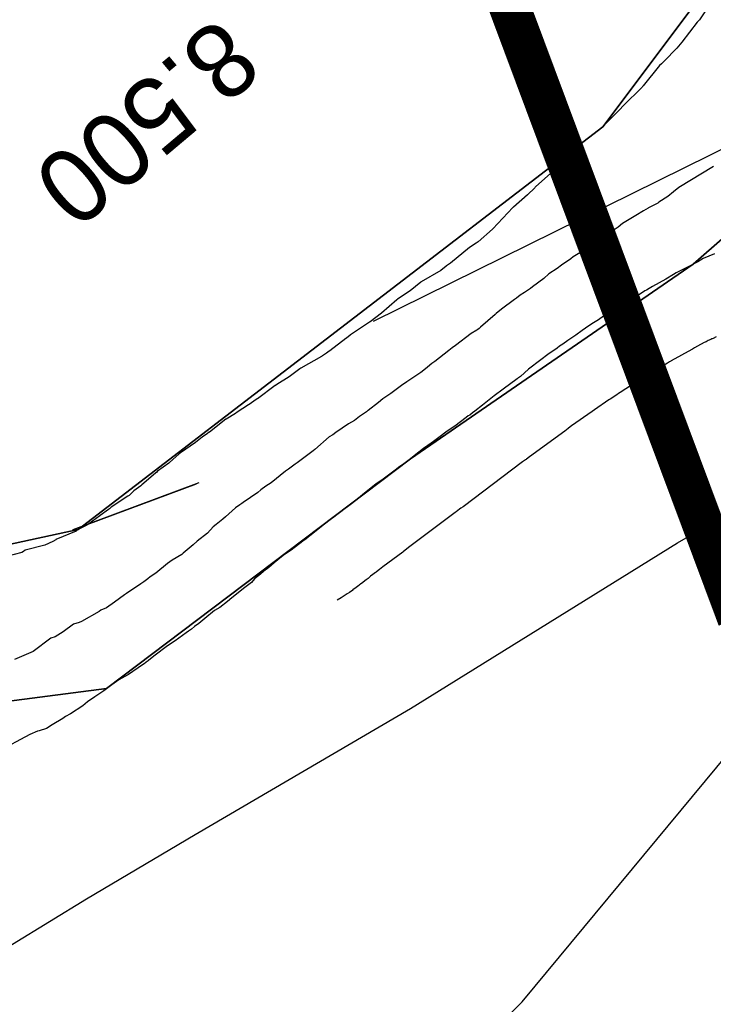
# Model space of a CAD drawing. Extents: x 158343 to 162498, y 431347 to 434500.
# Tile 90 of 220: x 159487 to 159504, y 433827 to 433851. Entities that reach past the tile are written whole.
import ezdxf

# ---------------------------------------------------------------- set-up
doc = ezdxf.new("R2010")
doc.units = 0
doc.header["$LTSCALE"] = 10
doc.header["$MEASUREMENT"] = 0
for name, color, linetype in [('000_arcering', 8, 'CONTINUOUS'), ('20_betonwerk', 252, 'CONTINUOUS'), ('bestaand 009m', 8, 'CONTINUOUS'), ('bestaand 010m', 8, 'CONTINUOUS'), ('bestaand 011m', 8, 'CONTINUOUS'), ('def. con-hoogtelijn (index)', 8, 'CONTINUOUS')]:
    doc.layers.add(name, color=color, linetype=linetype)
doc.layers.add('000_onzichtbaar', color=8, linetype='CONTINUOUS', plot=False)
doc.layers.add('MEET', color=6, linetype='CONTINUOUS', plot=False)
doc.styles.add('Style-WORKING', font='WORKING.shx')

# ---------------------------------------------------------------- blocks, each defined once
blk = doc.blocks.new('bestaande hoogtelijnen')
at = {"layer": 'def. con-hoogtelijn (index)'}
for p, q in [((-163.605, -215.411), (-163.934, -215.926)), ((-163.605, -215.411), (-163.934, -215.926)), ((-163.605, -215.411), (-163.934, -215.926)), ((-163.99, -215.983), (-164.37, -216.464)), ((-163.99, -215.983), (-164.37, -216.464)), ((-163.99, -215.983), (-164.37, -216.464)), ((-163.934, -215.926), (-163.99, -215.983)), ((-163.934, -215.926), (-163.99, -215.983)), ((-163.934, -215.926), (-163.99, -215.983)), ((-164.37, -216.464), (-164.49, -216.614)), ((-164.37, -216.464), (-164.49, -216.614)), ((-164.37, -216.464), (-164.49, -216.614)), ((-164.49, -216.614), (-164.792, -216.928)), ((-164.49, -216.614), (-164.792, -216.928)), ((-164.49, -216.614), (-164.792, -216.928)), ((-164.905, -217.032), (-165.301, -217.528)), ((-164.905, -217.032), (-165.301, -217.528)), ((-164.905, -217.032), (-165.301, -217.528)), ((-164.858, -216.991), (-164.905, -217.032)), ((-164.858, -216.991), (-164.905, -217.032)), ((-164.858, -216.991), (-164.905, -217.032)), ((-164.792, -216.928), (-164.858, -216.991)), ((-164.792, -216.928), (-164.858, -216.991)), ((-164.792, -216.928), (-164.858, -216.991)), ((-165.301, -217.528), (-165.318, -217.545)), ((-165.301, -217.528), (-165.318, -217.545)), ((-165.301, -217.528), (-165.318, -217.545)), ((-165.33, -217.556), (-165.787, -218.013)), ((-165.33, -217.556), (-165.787, -218.013)), ((-165.33, -217.556), (-165.787, -218.013)), ((-165.318, -217.545), (-165.33, -217.556)), ((-165.318, -217.545), (-165.33, -217.556)), ((-165.318, -217.545), (-165.33, -217.556)), ((-165.87, -218.098), (-166.241, -218.476)), ((-165.87, -218.098), (-166.241, -218.476)), ((-165.87, -218.098), (-166.241, -218.476)), ((-165.787, -218.013), (-165.87, -218.098)), ((-165.787, -218.013), (-165.87, -218.098)), ((-165.787, -218.013), (-165.87, -218.098)), ((-166.243, -218.478), (-166.328, -218.564)), ((-166.243, -218.478), (-166.328, -218.564)), ((-166.243, -218.478), (-166.328, -218.564)), ((-166.241, -218.476), (-166.243, -218.478)), ((-166.241, -218.476), (-166.243, -218.478)), ((-166.241, -218.476), (-166.243, -218.478)), ((-166.328, -218.564), (-166.864, -218.974)), ((-166.328, -218.564), (-166.864, -218.974)), ((-166.328, -218.564), (-166.864, -218.974)), ((-166.921, -219.039), (-167.398, -219.513)), ((-166.921, -219.039), (-167.398, -219.513)), ((-166.921, -219.039), (-167.398, -219.513)), ((-166.895, -219.012), (-166.921, -219.039)), ((-166.895, -219.012), (-166.921, -219.039)), ((-166.895, -219.012), (-166.921, -219.039)), ((-166.866, -218.977), (-166.895, -219.012)), ((-166.866, -218.977), (-166.895, -219.012)), ((-166.866, -218.977), (-166.895, -219.012)), ((-166.864, -218.974), (-166.866, -218.977)), ((-166.864, -218.974), (-166.866, -218.977)), ((-166.864, -218.974), (-166.866, -218.977)), ((-167.403, -219.519), (-167.917, -219.98)), ((-167.403, -219.519), (-167.917, -219.98)), ((-167.403, -219.519), (-167.917, -219.98)), ((-167.398, -219.513), (-167.403, -219.519)), ((-167.398, -219.513), (-167.403, -219.519)), ((-167.398, -219.513), (-167.403, -219.519)), ((-163.6, -219.484), (-164.437, -219.998)), ((-163.6, -219.484), (-164.437, -219.998)), ((-167.936, -220), (-168.112, -220.173)), ((-167.936, -220), (-168.112, -220.173)), ((-167.936, -220), (-168.112, -220.173)), ((-167.922, -219.985), (-167.936, -220)), ((-167.922, -219.985), (-167.936, -220)), ((-167.922, -219.985), (-167.936, -220)), ((-167.917, -219.98), (-167.922, -219.985)), ((-167.917, -219.98), (-167.922, -219.985)), ((-167.917, -219.98), (-167.922, -219.985)), ((-164.572, -220.099), (-164.706, -220.212)), ((-164.572, -220.099), (-164.706, -220.212)), ((-164.437, -219.998), (-164.572, -220.099)), ((-164.437, -219.998), (-164.572, -220.099)), ((-168.112, -220.173), (-168.454, -220.471)), ((-168.112, -220.173), (-168.454, -220.471)), ((-168.112, -220.173), (-168.454, -220.471)), ((-164.952, -220.376), (-165.175, -220.492)), ((-164.952, -220.376), (-165.175, -220.492)), ((-164.925, -220.353), (-164.952, -220.376)), ((-164.925, -220.353), (-164.952, -220.376)), ((-164.706, -220.212), (-164.925, -220.353)), ((-164.706, -220.212), (-164.925, -220.353)), ((-168.467, -220.483), (-168.955, -220.999)), ((-168.467, -220.483), (-168.955, -220.999)), ((-168.467, -220.483), (-168.955, -220.999)), ((-168.454, -220.471), (-168.467, -220.483)), ((-168.454, -220.471), (-168.467, -220.483)), ((-168.454, -220.471), (-168.467, -220.483)), ((-165.3, -220.565), (-165.48, -220.676)), ((-165.3, -220.565), (-165.48, -220.676)), ((-165.183, -220.499), (-165.3, -220.565)), ((-165.183, -220.499), (-165.3, -220.565)), ((-165.175, -220.492), (-165.183, -220.499)), ((-165.175, -220.492), (-165.183, -220.499)), ((-165.807, -220.87), (-165.91, -220.962)), ((-165.807, -220.87), (-165.91, -220.962)), ((-165.48, -220.676), (-165.807, -220.87)), ((-165.48, -220.676), (-165.807, -220.87)), ((-168.959, -221.003), (-169.312, -221.316)), ((-168.959, -221.003), (-169.312, -221.316)), ((-168.959, -221.003), (-169.312, -221.316)), ((-168.955, -220.999), (-168.959, -221.003)), ((-168.955, -220.999), (-168.959, -221.003)), ((-168.955, -220.999), (-168.959, -221.003)), ((-166.118, -221.101), (-166.348, -221.248)), ((-166.118, -221.101), (-166.348, -221.248)), ((-166.058, -221.059), (-166.118, -221.101)), ((-166.058, -221.059), (-166.118, -221.101)), ((-165.91, -220.962), (-166.058, -221.059)), ((-165.91, -220.962), (-166.058, -221.059)), ((-169.358, -221.349), (-169.522, -221.452)), ((-169.358, -221.349), (-169.522, -221.452)), ((-169.358, -221.349), (-169.522, -221.452)), ((-169.311, -221.318), (-169.358, -221.349)), ((-169.311, -221.318), (-169.358, -221.349)), ((-169.311, -221.318), (-169.358, -221.349)), ((-169.358, -221.349), (-169.358, -221.349)), ((-169.358, -221.349), (-169.358, -221.349)), ((-169.358, -221.349), (-169.358, -221.349)), ((-169.312, -221.316), (-169.311, -221.318)), ((-169.312, -221.316), (-169.311, -221.318)), ((-169.312, -221.316), (-169.311, -221.318)), ((-166.473, -221.345), (-166.541, -221.395)), ((-166.473, -221.345), (-166.541, -221.395)), ((-166.423, -221.312), (-166.473, -221.345)), ((-166.423, -221.312), (-166.473, -221.345)), ((-166.348, -221.248), (-166.423, -221.312)), ((-166.348, -221.248), (-166.423, -221.312)), ((-169.523, -221.453), (-169.977, -221.833)), ((-169.523, -221.453), (-169.977, -221.833)), ((-169.523, -221.453), (-169.977, -221.833)), ((-169.522, -221.452), (-169.523, -221.453)), ((-169.522, -221.452), (-169.523, -221.453)), ((-169.522, -221.452), (-169.523, -221.453)), ((-166.636, -221.456), (-167.001, -221.68)), ((-166.636, -221.456), (-167.001, -221.68)), ((-166.541, -221.395), (-166.636, -221.456)), ((-166.541, -221.395), (-166.636, -221.456)), ((-169.977, -221.833), (-170.076, -221.897)), ((-169.977, -221.833), (-170.076, -221.897)), ((-169.977, -221.833), (-170.076, -221.897)), ((-167.059, -221.727), (-167.283, -221.88)), ((-167.059, -221.727), (-167.283, -221.88)), ((-167.001, -221.68), (-167.059, -221.727)), ((-167.001, -221.68), (-167.059, -221.727)), ((-163.976, -221.803), (-164.198, -221.913)), ((-163.976, -221.803), (-164.198, -221.913)), ((-163.976, -221.803), (-164.198, -221.913)), ((-163.851, -221.722), (-163.976, -221.803)), ((-163.851, -221.722), (-163.976, -221.803)), ((-163.851, -221.722), (-163.976, -221.803)), ((-163.576, -221.603), (-163.851, -221.722)), ((-163.576, -221.603), (-163.851, -221.722)), ((-163.576, -221.603), (-163.851, -221.722)), ((-170.217, -222.008), (-170.69, -222.284)), ((-170.217, -222.008), (-170.69, -222.284)), ((-170.217, -222.008), (-170.69, -222.284)), ((-170.216, -222.007), (-170.217, -222.007)), ((-170.217, -222.007), (-170.217, -222.008)), ((-170.216, -222.007), (-170.217, -222.007)), ((-170.217, -222.007), (-170.217, -222.008)), ((-170.216, -222.007), (-170.217, -222.007)), ((-170.217, -222.007), (-170.217, -222.008)), ((-170.082, -221.902), (-170.216, -222.007)), ((-170.082, -221.902), (-170.216, -222.007)), ((-170.082, -221.902), (-170.216, -222.007)), ((-170.076, -221.897), (-170.082, -221.902)), ((-170.076, -221.897), (-170.082, -221.902)), ((-170.076, -221.897), (-170.082, -221.902)), ((-167.393, -221.958), (-167.597, -222.087)), ((-167.393, -221.958), (-167.597, -222.087)), ((-167.283, -221.88), (-167.393, -221.958)), ((-167.283, -221.88), (-167.393, -221.958)), ((-164.503, -222.07), (-164.57, -222.108)), ((-164.503, -222.07), (-164.57, -222.108)), ((-164.503, -222.07), (-164.57, -222.108)), ((-164.325, -221.979), (-164.503, -222.07)), ((-164.325, -221.979), (-164.503, -222.07)), ((-164.325, -221.979), (-164.503, -222.07)), ((-164.198, -221.913), (-164.325, -221.979)), ((-164.198, -221.913), (-164.325, -221.979)), ((-164.198, -221.913), (-164.325, -221.979)), ((-170.7, -222.292), (-170.959, -222.507)), ((-170.7, -222.292), (-170.959, -222.507)), ((-170.7, -222.292), (-170.959, -222.507)), ((-170.69, -222.284), (-170.7, -222.292)), ((-170.69, -222.284), (-170.7, -222.292)), ((-170.69, -222.284), (-170.7, -222.292)), ((-167.719, -222.202), (-167.989, -222.406)), ((-167.719, -222.202), (-167.989, -222.406)), ((-167.597, -222.087), (-167.719, -222.202)), ((-167.597, -222.087), (-167.719, -222.202)), ((-164.755, -222.218), (-165.074, -222.396)), ((-164.755, -222.218), (-165.074, -222.396)), ((-164.755, -222.218), (-165.074, -222.396)), ((-164.57, -222.108), (-164.755, -222.218)), ((-164.57, -222.108), (-164.755, -222.218)), ((-164.57, -222.108), (-164.755, -222.218)), ((-170.959, -222.507), (-171.264, -222.709)), ((-170.959, -222.507), (-171.264, -222.709)), ((-170.959, -222.507), (-171.264, -222.709)), ((-168.183, -222.542), (-168.286, -222.611)), ((-168.183, -222.542), (-168.286, -222.611)), ((-168.04, -222.446), (-168.183, -222.542)), ((-168.04, -222.446), (-168.183, -222.542)), ((-167.989, -222.406), (-168.04, -222.446)), ((-167.989, -222.406), (-168.04, -222.446)), ((-165.261, -222.506), (-165.392, -222.589)), ((-165.261, -222.506), (-165.392, -222.589)), ((-165.261, -222.506), (-165.392, -222.589)), ((-165.226, -222.486), (-165.261, -222.506)), ((-165.226, -222.486), (-165.261, -222.506)), ((-165.226, -222.486), (-165.261, -222.506)), ((-165.158, -222.451), (-165.226, -222.486)), ((-165.158, -222.451), (-165.226, -222.486)), ((-165.158, -222.451), (-165.226, -222.486)), ((-165.074, -222.396), (-165.158, -222.451)), ((-165.074, -222.396), (-165.158, -222.451)), ((-165.074, -222.396), (-165.158, -222.451)), ((-171.279, -222.721), (-171.655, -223.043)), ((-171.279, -222.721), (-171.655, -223.043)), ((-171.279, -222.721), (-171.655, -223.043)), ((-171.276, -222.72), (-171.279, -222.721)), ((-171.276, -222.72), (-171.279, -222.721)), ((-171.276, -222.72), (-171.279, -222.721)), ((-171.264, -222.709), (-171.276, -222.72)), ((-171.264, -222.709), (-171.276, -222.72)), ((-171.264, -222.709), (-171.276, -222.72)), ((-168.429, -222.714), (-168.74, -222.948)), ((-168.429, -222.714), (-168.74, -222.948)), ((-168.382, -222.685), (-168.429, -222.714)), ((-168.382, -222.685), (-168.429, -222.714)), ((-168.286, -222.611), (-168.382, -222.685)), ((-168.286, -222.611), (-168.382, -222.685)), ((-165.591, -222.713), (-165.805, -222.836)), ((-165.591, -222.713), (-165.805, -222.836)), ((-165.591, -222.713), (-165.805, -222.836)), ((-165.552, -222.685), (-165.591, -222.713)), ((-165.552, -222.685), (-165.591, -222.713)), ((-165.552, -222.685), (-165.591, -222.713)), ((-165.524, -222.667), (-165.552, -222.685)), ((-165.524, -222.667), (-165.552, -222.685)), ((-165.524, -222.667), (-165.552, -222.685)), ((-165.392, -222.589), (-165.524, -222.667)), ((-165.392, -222.589), (-165.524, -222.667)), ((-165.392, -222.589), (-165.524, -222.667)), ((-168.74, -222.948), (-168.87, -223.056)), ((-168.74, -222.948), (-168.87, -223.056)), ((-166.011, -222.962), (-166.265, -223.12)), ((-166.011, -222.962), (-166.265, -223.12)), ((-166.011, -222.962), (-166.265, -223.12)), ((-165.805, -222.836), (-166.011, -222.962)), ((-165.805, -222.836), (-166.011, -222.962)), ((-165.805, -222.836), (-166.011, -222.962)), ((-171.944, -223.268), (-172.404, -223.569)), ((-171.944, -223.268), (-172.404, -223.569)), ((-171.944, -223.268), (-172.404, -223.569)), ((-171.927, -223.257), (-171.944, -223.268)), ((-171.927, -223.257), (-171.944, -223.268)), ((-171.927, -223.257), (-171.944, -223.268)), ((-171.658, -223.046), (-171.927, -223.257)), ((-171.658, -223.046), (-171.927, -223.257)), ((-171.658, -223.046), (-171.927, -223.257)), ((-171.655, -223.043), (-171.658, -223.046)), ((-171.655, -223.043), (-171.658, -223.046)), ((-171.655, -223.043), (-171.658, -223.046)), ((-168.899, -223.075), (-169.249, -223.387)), ((-168.899, -223.075), (-169.249, -223.387)), ((-168.87, -223.056), (-168.899, -223.075)), ((-168.87, -223.056), (-168.899, -223.075)), ((-166.392, -223.206), (-166.506, -223.28)), ((-166.392, -223.206), (-166.506, -223.28)), ((-166.392, -223.206), (-166.506, -223.28)), ((-166.265, -223.12), (-166.392, -223.206)), ((-166.265, -223.12), (-166.392, -223.206)), ((-166.265, -223.12), (-166.392, -223.206)), ((-169.342, -223.46), (-169.477, -223.539)), ((-169.342, -223.46), (-169.477, -223.539)), ((-169.319, -223.441), (-169.342, -223.46)), ((-169.319, -223.441), (-169.342, -223.46)), ((-169.287, -223.417), (-169.319, -223.441)), ((-169.287, -223.417), (-169.319, -223.441)), ((-169.249, -223.387), (-169.287, -223.417)), ((-169.249, -223.387), (-169.287, -223.417)), ((-166.785, -223.467), (-166.936, -223.581)), ((-166.785, -223.467), (-166.936, -223.581)), ((-166.785, -223.467), (-166.936, -223.581)), ((-166.621, -223.352), (-166.785, -223.467)), ((-166.621, -223.352), (-166.785, -223.467)), ((-166.621, -223.352), (-166.785, -223.467)), ((-166.506, -223.28), (-166.621, -223.352)), ((-166.506, -223.28), (-166.621, -223.352)), ((-166.506, -223.28), (-166.621, -223.352)), ((-172.519, -223.659), (-172.907, -223.959)), ((-172.519, -223.659), (-172.907, -223.959)), ((-172.519, -223.659), (-172.907, -223.959)), ((-172.507, -223.651), (-172.519, -223.659)), ((-172.507, -223.651), (-172.519, -223.659)), ((-172.507, -223.651), (-172.519, -223.659)), ((-172.417, -223.579), (-172.507, -223.651)), ((-172.417, -223.579), (-172.507, -223.651)), ((-172.417, -223.579), (-172.507, -223.651)), ((-172.404, -223.569), (-172.417, -223.579)), ((-172.404, -223.569), (-172.417, -223.579)), ((-172.404, -223.569), (-172.417, -223.579)), ((-169.477, -223.539), (-169.863, -223.83)), ((-169.477, -223.539), (-169.863, -223.83)), ((-167.13, -223.709), (-167.258, -223.797)), ((-167.13, -223.709), (-167.258, -223.797)), ((-167.13, -223.709), (-167.258, -223.797)), ((-166.936, -223.581), (-167.13, -223.709)), ((-166.936, -223.581), (-167.13, -223.709)), ((-166.936, -223.581), (-167.13, -223.709)), ((-163.779, -223.738), (-163.821, -223.76)), ((-163.779, -223.738), (-163.821, -223.76)), ((-163.726, -223.712), (-163.779, -223.738)), ((-163.726, -223.712), (-163.779, -223.738)), ((-163.66, -223.684), (-163.726, -223.712)), ((-163.66, -223.684), (-163.726, -223.712)), ((-163.636, -223.673), (-163.66, -223.684)), ((-163.636, -223.673), (-163.66, -223.684)), ((-163.627, -223.668), (-163.636, -223.673)), ((-163.627, -223.668), (-163.636, -223.673)), ((-163.606, -223.659), (-163.627, -223.668)), ((-163.606, -223.659), (-163.627, -223.668)), ((-163.533, -223.619), (-163.606, -223.659)), ((-163.533, -223.619), (-163.606, -223.659)), ((-172.924, -223.972), (-172.99, -224.013)), ((-172.924, -223.972), (-172.99, -224.013)), ((-172.924, -223.972), (-172.99, -224.013)), ((-172.907, -223.959), (-172.924, -223.972)), ((-172.907, -223.959), (-172.924, -223.972)), ((-172.907, -223.959), (-172.924, -223.972)), ((-170.024, -223.949), (-170.359, -224.223)), ((-170.024, -223.949), (-170.359, -224.223)), ((-169.937, -223.891), (-170.024, -223.949)), ((-169.937, -223.891), (-170.024, -223.949)), ((-169.863, -223.83), (-169.937, -223.891)), ((-169.863, -223.83), (-169.937, -223.891)), ((-167.392, -223.892), (-167.617, -224.052)), ((-167.392, -223.892), (-167.617, -224.052)), ((-167.392, -223.892), (-167.617, -224.052)), ((-167.338, -223.851), (-167.392, -223.892)), ((-167.338, -223.851), (-167.392, -223.892)), ((-167.338, -223.851), (-167.392, -223.892)), ((-167.258, -223.797), (-167.338, -223.851)), ((-167.258, -223.797), (-167.338, -223.851)), ((-167.258, -223.797), (-167.338, -223.851)), ((-164.126, -223.926), (-164.625, -224.206)), ((-164.126, -223.926), (-164.625, -224.206)), ((-164.11, -223.917), (-164.126, -223.926)), ((-164.11, -223.917), (-164.126, -223.926)), ((-164.059, -223.889), (-164.11, -223.917)), ((-164.059, -223.889), (-164.11, -223.917)), ((-163.984, -223.847), (-164.059, -223.889)), ((-163.984, -223.847), (-164.059, -223.889)), ((-163.821, -223.76), (-163.984, -223.847)), ((-163.821, -223.76), (-163.984, -223.847)), ((-173.109, -224.098), (-173.611, -224.379)), ((-173.109, -224.098), (-173.611, -224.379)), ((-173.109, -224.098), (-173.611, -224.379)), ((-173.1, -224.092), (-173.109, -224.098)), ((-173.1, -224.092), (-173.109, -224.098)), ((-173.1, -224.092), (-173.109, -224.098)), ((-173.089, -224.083), (-173.1, -224.092)), ((-173.089, -224.083), (-173.1, -224.092)), ((-173.089, -224.083), (-173.1, -224.092)), ((-172.99, -224.013), (-173.089, -224.083)), ((-172.99, -224.013), (-173.089, -224.083)), ((-172.99, -224.013), (-173.089, -224.083)), ((-170.359, -224.223), (-170.43, -224.266)), ((-170.359, -224.223), (-170.43, -224.266)), ((-167.791, -224.182), (-168.087, -224.407)), ((-167.791, -224.182), (-168.087, -224.407)), ((-167.791, -224.182), (-168.087, -224.407)), ((-167.617, -224.052), (-167.791, -224.182)), ((-167.617, -224.052), (-167.791, -224.182)), ((-167.617, -224.052), (-167.791, -224.182)), ((-164.633, -224.21), (-164.665, -224.229)), ((-164.633, -224.21), (-164.665, -224.229)), ((-164.625, -224.206), (-164.633, -224.21)), ((-164.625, -224.206), (-164.633, -224.21)), ((-173.635, -224.395), (-173.896, -224.593)), ((-173.635, -224.395), (-173.896, -224.593)), ((-173.635, -224.395), (-173.896, -224.593)), ((-173.611, -224.379), (-173.635, -224.395)), ((-173.611, -224.379), (-173.635, -224.395)), ((-173.611, -224.379), (-173.635, -224.395)), ((-170.624, -224.428), (-170.701, -224.489)), ((-170.624, -224.428), (-170.701, -224.489)), ((-170.537, -224.358), (-170.624, -224.428)), ((-170.537, -224.358), (-170.624, -224.428)), ((-170.43, -224.266), (-170.537, -224.358)), ((-170.43, -224.266), (-170.537, -224.358)), ((-168.087, -224.407), (-168.283, -224.581)), ((-168.087, -224.407), (-168.283, -224.581)), ((-168.087, -224.407), (-168.283, -224.581)), ((-164.715, -224.258), (-165.074, -224.469)), ((-164.715, -224.258), (-165.074, -224.469)), ((-164.665, -224.229), (-164.715, -224.258)), ((-164.665, -224.229), (-164.715, -224.258)), ((-173.896, -224.593), (-174.199, -224.775)), ((-173.896, -224.593), (-174.199, -224.775)), ((-173.896, -224.593), (-174.199, -224.775)), ((-170.701, -224.489), (-171.042, -224.714)), ((-170.701, -224.489), (-171.042, -224.714)), ((-168.359, -224.638), (-168.703, -224.894)), ((-168.359, -224.638), (-168.703, -224.894)), ((-168.359, -224.638), (-168.703, -224.894)), ((-168.346, -224.627), (-168.359, -224.638)), ((-168.346, -224.627), (-168.359, -224.638)), ((-168.346, -224.627), (-168.359, -224.638)), ((-168.328, -224.614), (-168.346, -224.627)), ((-168.328, -224.614), (-168.346, -224.627)), ((-168.328, -224.614), (-168.346, -224.627)), ((-168.283, -224.581), (-168.328, -224.614)), ((-168.283, -224.581), (-168.328, -224.614)), ((-168.283, -224.581), (-168.328, -224.614)), ((-165.34, -224.633), (-165.862, -224.969)), ((-165.34, -224.633), (-165.862, -224.969)), ((-165.313, -224.616), (-165.34, -224.633)), ((-165.313, -224.616), (-165.34, -224.633)), ((-165.135, -224.506), (-165.313, -224.616)), ((-165.135, -224.506), (-165.313, -224.616)), ((-165.074, -224.469), (-165.135, -224.506)), ((-165.074, -224.469), (-165.135, -224.506)), ((-174.233, -224.804), (-174.668, -225.125)), ((-174.233, -224.804), (-174.668, -225.125)), ((-174.233, -224.804), (-174.668, -225.125)), ((-174.23, -224.802), (-174.233, -224.804)), ((-174.23, -224.802), (-174.233, -224.804)), ((-174.23, -224.802), (-174.233, -224.804)), ((-174.199, -224.775), (-174.23, -224.802)), ((-174.199, -224.775), (-174.23, -224.802)), ((-174.199, -224.775), (-174.23, -224.802)), ((-171.173, -224.8), (-171.399, -224.972)), ((-171.173, -224.8), (-171.399, -224.972)), ((-171.042, -224.714), (-171.173, -224.8)), ((-171.042, -224.714), (-171.173, -224.8)), ((-168.703, -224.894), (-168.917, -225.056)), ((-168.703, -224.894), (-168.917, -225.056)), ((-168.703, -224.894), (-168.917, -225.056)), ((-174.693, -225.144), (-174.87, -225.26)), ((-174.693, -225.144), (-174.87, -225.26)), ((-174.693, -225.144), (-174.87, -225.26)), ((-174.671, -225.127), (-174.693, -225.144)), ((-174.671, -225.127), (-174.693, -225.144)), ((-174.671, -225.127), (-174.693, -225.144)), ((-174.668, -225.125), (-174.671, -225.127)), ((-174.668, -225.125), (-174.671, -225.127)), ((-174.668, -225.125), (-174.671, -225.127)), ((-171.619, -225.127), (-171.73, -225.213)), ((-171.619, -225.127), (-171.73, -225.213)), ((-171.425, -224.993), (-171.619, -225.127)), ((-171.425, -224.993), (-171.619, -225.127)), ((-171.399, -224.972), (-171.425, -224.993)), ((-171.399, -224.972), (-171.425, -224.993)), ((-168.917, -225.056), (-169.206, -225.277)), ((-168.917, -225.056), (-169.206, -225.277)), ((-168.917, -225.056), (-169.206, -225.277)), ((-166.135, -225.151), (-166.488, -225.393)), ((-166.135, -225.151), (-166.488, -225.393)), ((-166.104, -225.13), (-166.135, -225.151)), ((-166.104, -225.13), (-166.135, -225.151)), ((-165.947, -225.026), (-166.104, -225.13)), ((-165.947, -225.026), (-166.104, -225.13)), ((-165.901, -224.996), (-165.947, -225.026)), ((-165.901, -224.996), (-165.947, -225.026)), ((-165.862, -224.969), (-165.901, -224.996)), ((-165.862, -224.969), (-165.901, -224.996)), ((-174.885, -225.272), (-175.16, -225.449)), ((-174.885, -225.272), (-175.16, -225.449)), ((-174.885, -225.272), (-175.16, -225.449)), ((-174.87, -225.26), (-174.885, -225.272)), ((-174.87, -225.26), (-174.885, -225.272)), ((-174.87, -225.26), (-174.885, -225.272)), ((-171.994, -225.419), (-172.022, -225.439)), ((-171.994, -225.419), (-172.022, -225.439)), ((-171.975, -225.407), (-171.994, -225.419)), ((-171.975, -225.407), (-171.994, -225.419)), ((-171.73, -225.213), (-171.975, -225.407)), ((-171.73, -225.213), (-171.975, -225.407)), ((-169.206, -225.277), (-169.392, -225.429)), ((-169.206, -225.277), (-169.392, -225.429)), ((-169.206, -225.277), (-169.392, -225.429)), ((-166.488, -225.393), (-166.542, -225.431)), ((-166.488, -225.393), (-166.542, -225.431)), ((-175.431, -225.621), (-175.831, -225.932)), ((-175.431, -225.621), (-175.831, -225.932)), ((-175.431, -225.621), (-175.831, -225.932)), ((-175.424, -225.617), (-175.431, -225.621)), ((-175.424, -225.617), (-175.431, -225.621)), ((-175.424, -225.617), (-175.431, -225.621)), ((-175.196, -225.479), (-175.424, -225.617)), ((-175.196, -225.479), (-175.424, -225.617)), ((-175.196, -225.479), (-175.424, -225.617)), ((-175.16, -225.449), (-175.196, -225.479)), ((-175.16, -225.449), (-175.196, -225.479)), ((-175.16, -225.449), (-175.196, -225.479)), ((-172.311, -225.653), (-172.455, -225.733)), ((-172.311, -225.653), (-172.455, -225.733)), ((-172.192, -225.558), (-172.311, -225.653)), ((-172.192, -225.558), (-172.311, -225.653)), ((-172.022, -225.439), (-172.192, -225.558)), ((-172.022, -225.439), (-172.192, -225.558)), ((-169.597, -225.581), (-169.875, -225.786)), ((-169.597, -225.581), (-169.875, -225.786)), ((-169.597, -225.581), (-169.875, -225.786)), ((-169.549, -225.542), (-169.597, -225.581)), ((-169.549, -225.542), (-169.597, -225.581)), ((-169.549, -225.542), (-169.597, -225.581)), ((-169.51, -225.519), (-169.549, -225.542)), ((-169.51, -225.519), (-169.549, -225.542)), ((-169.51, -225.519), (-169.549, -225.542)), ((-169.444, -225.467), (-169.51, -225.519)), ((-169.444, -225.467), (-169.51, -225.519)), ((-169.444, -225.467), (-169.51, -225.519)), ((-169.392, -225.429), (-169.444, -225.467)), ((-169.392, -225.429), (-169.444, -225.467)), ((-169.392, -225.429), (-169.444, -225.467)), ((-166.542, -225.431), (-167.044, -225.785)), ((-166.542, -225.431), (-167.044, -225.785)), ((-172.455, -225.733), (-172.761, -225.943)), ((-172.455, -225.733), (-172.761, -225.943)), ((-169.875, -225.786), (-170.063, -225.91)), ((-169.875, -225.786), (-170.063, -225.91)), ((-169.875, -225.786), (-170.063, -225.91)), ((-167.125, -225.846), (-167.207, -225.907)), ((-167.125, -225.846), (-167.207, -225.907)), ((-167.114, -225.838), (-167.125, -225.846)), ((-167.114, -225.838), (-167.125, -225.846)), ((-167.044, -225.785), (-167.114, -225.838)), ((-167.044, -225.785), (-167.114, -225.838)), ((-176.006, -226.053), (-176.17, -226.186)), ((-176.006, -226.053), (-176.17, -226.186)), ((-176.006, -226.053), (-176.17, -226.186)), ((-175.88, -225.967), (-176.006, -226.053)), ((-175.88, -225.967), (-176.006, -226.053)), ((-175.88, -225.967), (-176.006, -226.053)), ((-175.84, -225.939), (-175.88, -225.967)), ((-175.84, -225.939), (-175.88, -225.967)), ((-175.84, -225.939), (-175.88, -225.967)), ((-175.831, -225.932), (-175.84, -225.939)), ((-175.831, -225.932), (-175.84, -225.939)), ((-175.831, -225.932), (-175.84, -225.939)), ((-172.922, -226.051), (-173.272, -226.359)), ((-172.922, -226.051), (-173.272, -226.359)), ((-172.835, -225.999), (-172.922, -226.051)), ((-172.835, -225.999), (-172.922, -226.051)), ((-172.761, -225.943), (-172.835, -225.999)), ((-172.761, -225.943), (-172.835, -225.999)), ((-170.267, -226.066), (-170.392, -226.161)), ((-170.267, -226.066), (-170.392, -226.161)), ((-170.267, -226.066), (-170.392, -226.161)), ((-170.063, -225.91), (-170.267, -226.066)), ((-170.063, -225.91), (-170.267, -226.066)), ((-170.063, -225.91), (-170.267, -226.066)), ((-167.207, -225.907), (-168.066, -226.535)), ((-167.207, -225.907), (-168.066, -226.535)), ((-176.17, -226.186), (-176.537, -226.436)), ((-176.17, -226.186), (-176.537, -226.436)), ((-176.17, -226.186), (-176.537, -226.436)), ((-173.272, -226.359), (-173.316, -226.39)), ((-173.272, -226.359), (-173.316, -226.39)), ((-170.638, -226.335), (-170.818, -226.474)), ((-170.638, -226.335), (-170.818, -226.474)), ((-170.638, -226.335), (-170.818, -226.474)), ((-170.531, -226.261), (-170.638, -226.335)), ((-170.531, -226.261), (-170.638, -226.335)), ((-170.531, -226.261), (-170.638, -226.335)), ((-170.392, -226.161), (-170.531, -226.261)), ((-170.392, -226.161), (-170.531, -226.261)), ((-170.392, -226.161), (-170.531, -226.261)), ((-176.568, -226.463), (-176.8, -226.669)), ((-176.568, -226.463), (-176.8, -226.669)), ((-176.568, -226.463), (-176.8, -226.669)), ((-176.537, -226.436), (-176.568, -226.463)), ((-176.537, -226.436), (-176.568, -226.463)), ((-176.537, -226.436), (-176.568, -226.463)), ((-173.472, -226.508), (-173.702, -226.681)), ((-173.472, -226.508), (-173.702, -226.681)), ((-173.44, -226.482), (-173.472, -226.508)), ((-173.44, -226.482), (-173.472, -226.508)), ((-173.316, -226.39), (-173.44, -226.482)), ((-173.316, -226.39), (-173.44, -226.482)), ((-170.952, -226.581), (-171.114, -226.701)), ((-170.952, -226.581), (-171.114, -226.701)), ((-170.952, -226.581), (-171.114, -226.701)), ((-170.818, -226.474), (-170.952, -226.581)), ((-170.818, -226.474), (-170.952, -226.581)), ((-170.818, -226.474), (-170.952, -226.581)), ((-168.163, -226.609), (-168.229, -226.657)), ((-168.163, -226.609), (-168.229, -226.657)), ((-168.147, -226.596), (-168.163, -226.609)), ((-168.147, -226.596), (-168.163, -226.609)), ((-168.135, -226.587), (-168.147, -226.596)), ((-168.135, -226.587), (-168.147, -226.596)), ((-168.066, -226.535), (-168.135, -226.587)), ((-168.066, -226.535), (-168.135, -226.587)), ((-176.82, -226.685), (-177.089, -226.884)), ((-176.82, -226.685), (-177.089, -226.884)), ((-176.82, -226.685), (-177.089, -226.884)), ((-176.8, -226.669), (-176.82, -226.685)), ((-176.8, -226.669), (-176.82, -226.685)), ((-176.8, -226.669), (-176.82, -226.685)), ((-173.91, -226.83), (-173.988, -226.881)), ((-173.91, -226.83), (-173.988, -226.881)), ((-173.753, -226.714), (-173.91, -226.83)), ((-173.753, -226.714), (-173.91, -226.83)), ((-173.702, -226.681), (-173.753, -226.714)), ((-173.702, -226.681), (-173.753, -226.714)), ((-171.207, -226.766), (-171.326, -226.857)), ((-171.207, -226.766), (-171.326, -226.857)), ((-171.207, -226.766), (-171.326, -226.857)), ((-171.114, -226.701), (-171.207, -226.766)), ((-171.114, -226.701), (-171.207, -226.766)), ((-171.114, -226.701), (-171.207, -226.766)), ((-168.229, -226.657), (-169.677, -227.744)), ((-168.229, -226.657), (-169.677, -227.744)), ((-177.141, -226.931), (-177.469, -227.216)), ((-177.141, -226.931), (-177.469, -227.216)), ((-177.141, -226.931), (-177.469, -227.216)), ((-177.107, -226.905), (-177.141, -226.931)), ((-177.107, -226.905), (-177.141, -226.931)), ((-177.107, -226.905), (-177.141, -226.931)), ((-177.089, -226.884), (-177.107, -226.905)), ((-177.089, -226.884), (-177.107, -226.905)), ((-177.089, -226.884), (-177.107, -226.905)), ((-173.988, -226.881), (-174.336, -227.168)), ((-173.988, -226.881), (-174.336, -227.168)), ((-171.615, -227.075), (-171.783, -227.19)), ((-171.615, -227.075), (-171.783, -227.19)), ((-171.615, -227.075), (-171.783, -227.19)), ((-171.392, -226.909), (-171.615, -227.075)), ((-171.392, -226.909), (-171.615, -227.075)), ((-171.392, -226.909), (-171.615, -227.075)), ((-171.326, -226.857), (-171.392, -226.909)), ((-171.326, -226.857), (-171.392, -226.909)), ((-171.326, -226.857), (-171.392, -226.909)), ((-177.497, -227.24), (-177.663, -227.362)), ((-177.497, -227.24), (-177.663, -227.362)), ((-177.497, -227.24), (-177.663, -227.362)), ((-177.469, -227.216), (-177.497, -227.24)), ((-177.469, -227.216), (-177.497, -227.24)), ((-177.469, -227.216), (-177.497, -227.24)), ((-174.466, -227.244), (-174.58, -227.333)), ((-174.466, -227.244), (-174.58, -227.333)), ((-174.401, -227.208), (-174.466, -227.244)), ((-174.401, -227.208), (-174.466, -227.244)), ((-174.336, -227.168), (-174.401, -227.208)), ((-174.336, -227.168), (-174.401, -227.208)), ((-171.783, -227.19), (-172.068, -227.414)), ((-171.783, -227.19), (-172.068, -227.414)), ((-171.783, -227.19), (-172.068, -227.414)), ((-177.811, -227.492), (-178.214, -227.759)), ((-177.811, -227.492), (-178.214, -227.759)), ((-177.811, -227.492), (-178.214, -227.759)), ((-177.777, -227.471), (-177.811, -227.492)), ((-177.777, -227.471), (-177.811, -227.492)), ((-177.777, -227.471), (-177.811, -227.492)), ((-177.663, -227.362), (-177.777, -227.471)), ((-177.663, -227.362), (-177.777, -227.471)), ((-177.663, -227.362), (-177.777, -227.471)), ((-174.66, -227.398), (-175.012, -227.639)), ((-174.66, -227.398), (-175.012, -227.639)), ((-174.58, -227.333), (-174.66, -227.398)), ((-174.58, -227.333), (-174.66, -227.398)), ((-172.068, -227.414), (-172.259, -227.581)), ((-172.068, -227.414), (-172.259, -227.581)), ((-172.068, -227.414), (-172.259, -227.581)), ((-178.277, -227.809), (-178.479, -227.957)), ((-178.277, -227.809), (-178.479, -227.957)), ((-178.277, -227.809), (-178.479, -227.957)), ((-178.256, -227.795), (-178.277, -227.809)), ((-178.256, -227.795), (-178.277, -227.809)), ((-178.256, -227.795), (-178.277, -227.809)), ((-178.214, -227.759), (-178.256, -227.795)), ((-178.214, -227.759), (-178.256, -227.795)), ((-178.214, -227.759), (-178.256, -227.795)), ((-175.2, -227.773), (-175.442, -227.99)), ((-175.2, -227.773), (-175.442, -227.99)), ((-175.095, -227.702), (-175.2, -227.773)), ((-175.095, -227.702), (-175.2, -227.773)), ((-175.048, -227.664), (-175.095, -227.702)), ((-175.048, -227.664), (-175.095, -227.702)), ((-175.012, -227.639), (-175.048, -227.664)), ((-175.012, -227.639), (-175.048, -227.664)), ((-172.353, -227.652), (-172.695, -227.909)), ((-172.353, -227.652), (-172.695, -227.909)), ((-172.353, -227.652), (-172.695, -227.909)), ((-172.335, -227.638), (-172.353, -227.652)), ((-172.335, -227.638), (-172.353, -227.652)), ((-172.335, -227.638), (-172.353, -227.652)), ((-172.312, -227.621), (-172.335, -227.638)), ((-172.312, -227.621), (-172.335, -227.638)), ((-172.312, -227.621), (-172.335, -227.638)), ((-172.259, -227.581), (-172.312, -227.621)), ((-172.259, -227.581), (-172.312, -227.621)), ((-172.259, -227.581), (-172.312, -227.621)), ((-169.759, -227.805), (-169.802, -227.838)), ((-169.759, -227.805), (-169.802, -227.838)), ((-169.726, -227.781), (-169.759, -227.805)), ((-169.726, -227.781), (-169.759, -227.805)), ((-169.677, -227.744), (-169.726, -227.781)), ((-169.677, -227.744), (-169.726, -227.781)), ((-178.493, -227.968), (-178.755, -228.157)), ((-178.493, -227.968), (-178.755, -228.157)), ((-178.493, -227.968), (-178.755, -228.157)), ((-178.479, -227.957), (-178.493, -227.968)), ((-178.479, -227.957), (-178.493, -227.968)), ((-178.479, -227.957), (-178.493, -227.968)), ((-175.509, -228.049), (-175.664, -228.175)), ((-175.509, -228.049), (-175.664, -228.175)), ((-175.442, -227.99), (-175.509, -228.049)), ((-175.442, -227.99), (-175.509, -228.049)), ((-172.821, -228.004), (-172.906, -228.067)), ((-172.821, -228.004), (-172.906, -228.067)), ((-172.821, -228.004), (-172.906, -228.067)), ((-172.695, -227.909), (-172.821, -228.004)), ((-172.695, -227.909), (-172.821, -228.004)), ((-172.695, -227.909), (-172.821, -228.004)), ((-169.868, -227.889), (-170.999, -228.739)), ((-169.868, -227.889), (-170.999, -228.739)), ((-169.84, -227.867), (-169.868, -227.889)), ((-169.84, -227.867), (-169.868, -227.889)), ((-169.802, -227.838), (-169.84, -227.867)), ((-169.802, -227.838), (-169.84, -227.867)), ((-179, -228.287), (-179.039, -228.316)), ((-179, -228.287), (-179.039, -228.316)), ((-179, -228.287), (-179.039, -228.316)), ((-178.81, -228.194), (-179, -228.287)), ((-178.81, -228.194), (-179, -228.287)), ((-178.81, -228.194), (-179, -228.287)), ((-178.755, -228.157), (-178.81, -228.194)), ((-178.755, -228.157), (-178.81, -228.194)), ((-178.755, -228.157), (-178.81, -228.194)), ((-175.741, -228.232), (-175.877, -228.388)), ((-175.741, -228.232), (-175.877, -228.388)), ((-175.664, -228.175), (-175.741, -228.232)), ((-175.664, -228.175), (-175.741, -228.232)), ((-172.906, -228.067), (-173.203, -228.298)), ((-172.906, -228.067), (-173.203, -228.298)), ((-172.906, -228.067), (-173.203, -228.298)), ((-179.069, -228.338), (-179.555, -228.544)), ((-179.069, -228.338), (-179.555, -228.544)), ((-179.069, -228.338), (-179.555, -228.544)), ((-179.039, -228.316), (-179.069, -228.338)), ((-179.039, -228.316), (-179.069, -228.338)), ((-179.039, -228.316), (-179.069, -228.338)), ((-175.877, -228.388), (-176.131, -228.585)), ((-175.877, -228.388), (-176.131, -228.585)), ((-173.483, -228.526), (-173.561, -228.581)), ((-173.483, -228.526), (-173.561, -228.581)), ((-173.483, -228.526), (-173.561, -228.581)), ((-173.433, -228.485), (-173.483, -228.526)), ((-173.433, -228.485), (-173.483, -228.526)), ((-173.433, -228.485), (-173.483, -228.526)), ((-173.392, -228.454), (-173.433, -228.485)), ((-173.392, -228.454), (-173.433, -228.485)), ((-173.392, -228.454), (-173.433, -228.485)), ((-173.203, -228.298), (-173.392, -228.454)), ((-173.203, -228.298), (-173.392, -228.454)), ((-173.203, -228.298), (-173.392, -228.454)), ((-179.822, -228.676), (-180.303, -228.803)), ((-179.822, -228.676), (-180.303, -228.803)), ((-179.822, -228.676), (-180.303, -228.803)), ((-179.635, -228.59), (-179.822, -228.676)), ((-179.635, -228.59), (-179.822, -228.676)), ((-179.635, -228.59), (-179.822, -228.676)), ((-179.562, -228.548), (-179.635, -228.59)), ((-179.562, -228.548), (-179.635, -228.59)), ((-179.562, -228.548), (-179.635, -228.59)), ((-179.555, -228.544), (-179.562, -228.548)), ((-179.555, -228.544), (-179.562, -228.548)), ((-179.555, -228.544), (-179.562, -228.548)), ((-176.224, -228.667), (-176.422, -228.835)), ((-176.224, -228.667), (-176.422, -228.835)), ((-176.131, -228.585), (-176.224, -228.667)), ((-176.131, -228.585), (-176.224, -228.667)), ((-173.561, -228.581), (-173.851, -228.8)), ((-173.561, -228.581), (-173.851, -228.8)), ((-173.561, -228.581), (-173.851, -228.8)), ((-170.999, -228.739), (-171.052, -228.779)), ((-170.999, -228.739), (-171.052, -228.779)), ((-180.381, -228.858), (-180.754, -228.954)), ((-180.381, -228.858), (-180.754, -228.954)), ((-180.381, -228.858), (-180.754, -228.954)), ((-180.347, -228.836), (-180.381, -228.858)), ((-180.347, -228.836), (-180.381, -228.858)), ((-180.347, -228.836), (-180.381, -228.858)), ((-180.303, -228.803), (-180.347, -228.836)), ((-180.303, -228.803), (-180.347, -228.836)), ((-180.303, -228.803), (-180.347, -228.836)), ((-176.502, -228.901), (-176.736, -229.046)), ((-176.502, -228.901), (-176.736, -229.046)), ((-176.469, -228.87), (-176.502, -228.901)), ((-176.469, -228.87), (-176.502, -228.901)), ((-176.422, -228.835), (-176.469, -228.87)), ((-176.422, -228.835), (-176.469, -228.87)), ((-174.042, -228.931), (-174.261, -229.104)), ((-174.042, -228.931), (-174.261, -229.104)), ((-174.042, -228.931), (-174.261, -229.104)), ((-173.851, -228.8), (-174.042, -228.931)), ((-173.851, -228.8), (-174.042, -228.931)), ((-173.851, -228.8), (-174.042, -228.931)), ((-171.141, -228.848), (-171.623, -229.207)), ((-171.141, -228.848), (-171.623, -229.207)), ((-171.128, -228.838), (-171.141, -228.848)), ((-171.128, -228.838), (-171.141, -228.848)), ((-171.12, -228.832), (-171.128, -228.838)), ((-171.12, -228.832), (-171.128, -228.838)), ((-171.052, -228.779), (-171.12, -228.832)), ((-171.052, -228.779), (-171.12, -228.832)), ((-176.851, -229.122), (-177.129, -229.357)), ((-176.851, -229.122), (-177.129, -229.357)), ((-176.736, -229.046), (-176.851, -229.122)), ((-176.736, -229.046), (-176.851, -229.122)), ((-174.392, -229.221), (-174.51, -229.312)), ((-174.392, -229.221), (-174.51, -229.312)), ((-174.392, -229.221), (-174.51, -229.312)), ((-174.261, -229.104), (-174.392, -229.221)), ((-174.261, -229.104), (-174.392, -229.221)), ((-174.261, -229.104), (-174.392, -229.221)), ((-171.623, -229.207), (-171.705, -229.269)), ((-171.623, -229.207), (-171.705, -229.269)), ((-177.269, -229.451), (-177.326, -229.493)), ((-177.269, -229.451), (-177.326, -229.493)), ((-177.129, -229.357), (-177.269, -229.451)), ((-177.129, -229.357), (-177.269, -229.451)), ((-174.593, -229.38), (-174.734, -229.497)), ((-174.593, -229.38), (-174.734, -229.497)), ((-174.593, -229.38), (-174.734, -229.497)), ((-174.51, -229.312), (-174.593, -229.38)), ((-174.51, -229.312), (-174.593, -229.38)), ((-174.51, -229.312), (-174.593, -229.38)), ((-171.98, -229.484), (-172.026, -229.519)), ((-171.98, -229.484), (-172.026, -229.519)), ((-171.946, -229.456), (-171.98, -229.484)), ((-171.946, -229.456), (-171.98, -229.484)), ((-171.918, -229.434), (-171.946, -229.456)), ((-171.918, -229.434), (-171.946, -229.456)), ((-171.866, -229.393), (-171.918, -229.434)), ((-171.866, -229.393), (-171.918, -229.434)), ((-171.797, -229.341), (-171.866, -229.393)), ((-171.797, -229.341), (-171.866, -229.393)), ((-171.785, -229.331), (-171.797, -229.341)), ((-171.785, -229.331), (-171.797, -229.341)), ((-171.775, -229.324), (-171.785, -229.331)), ((-171.775, -229.324), (-171.785, -229.331)), ((-171.705, -229.269), (-171.775, -229.324)), ((-171.705, -229.269), (-171.775, -229.324)), ((-177.496, -229.619), (-177.842, -229.854)), ((-177.496, -229.619), (-177.842, -229.854)), ((-177.421, -229.566), (-177.496, -229.619)), ((-177.421, -229.566), (-177.496, -229.619)), ((-177.326, -229.493), (-177.421, -229.566)), ((-177.326, -229.493), (-177.421, -229.566)), ((-174.808, -229.581), (-175.001, -229.73)), ((-174.808, -229.581), (-175.001, -229.73)), ((-174.808, -229.581), (-175.001, -229.73)), ((-174.734, -229.497), (-174.808, -229.581)), ((-174.734, -229.497), (-174.808, -229.581)), ((-174.734, -229.497), (-174.808, -229.581)), ((-172.268, -229.705), (-172.347, -229.765)), ((-172.268, -229.705), (-172.347, -229.765)), ((-172.204, -229.659), (-172.268, -229.705)), ((-172.204, -229.659), (-172.268, -229.705)), ((-172.186, -229.645), (-172.204, -229.659)), ((-172.186, -229.645), (-172.204, -229.659)), ((-172.162, -229.626), (-172.186, -229.645)), ((-172.162, -229.626), (-172.186, -229.645)), ((-172.106, -229.581), (-172.162, -229.626)), ((-172.106, -229.581), (-172.162, -229.626)), ((-172.061, -229.547), (-172.106, -229.581)), ((-172.061, -229.547), (-172.106, -229.581)), ((-172.026, -229.519), (-172.061, -229.547)), ((-172.026, -229.519), (-172.061, -229.547)), ((-177.896, -229.881), (-178.137, -230.066)), ((-177.896, -229.881), (-178.137, -230.066)), ((-177.842, -229.854), (-177.896, -229.881)), ((-177.842, -229.854), (-177.896, -229.881)), ((-175.286, -229.954), (-175.392, -230.045)), ((-175.286, -229.954), (-175.392, -230.045)), ((-175.286, -229.954), (-175.392, -230.045)), ((-175.137, -229.836), (-175.286, -229.954)), ((-175.137, -229.836), (-175.286, -229.954)), ((-175.137, -229.836), (-175.286, -229.954)), ((-175.001, -229.73), (-175.137, -229.836)), ((-175.001, -229.73), (-175.137, -229.836)), ((-175.001, -229.73), (-175.137, -229.836)), ((-172.632, -229.958), (-172.727, -230.014)), ((-172.632, -229.958), (-172.727, -230.014)), ((-172.56, -229.912), (-172.632, -229.958)), ((-172.56, -229.912), (-172.632, -229.958)), ((-172.49, -229.864), (-172.56, -229.912)), ((-172.49, -229.864), (-172.56, -229.912)), ((-172.434, -229.825), (-172.49, -229.864)), ((-172.434, -229.825), (-172.49, -229.864)), ((-172.353, -229.769), (-172.434, -229.825)), ((-172.353, -229.769), (-172.434, -229.825)), ((-172.347, -229.765), (-172.353, -229.769)), ((-172.347, -229.765), (-172.353, -229.769)), ((-178.326, -230.2), (-178.464, -230.259)), ((-178.326, -230.2), (-178.464, -230.259)), ((-178.137, -230.066), (-178.326, -230.2)), ((-178.137, -230.066), (-178.326, -230.2)), ((-175.581, -230.189), (-175.707, -230.267)), ((-175.581, -230.189), (-175.707, -230.267)), ((-175.581, -230.189), (-175.707, -230.267)), ((-175.392, -230.045), (-175.581, -230.189)), ((-175.392, -230.045), (-175.581, -230.189)), ((-175.392, -230.045), (-175.581, -230.189)), ((-178.504, -230.286), (-178.939, -230.534)), ((-178.504, -230.286), (-178.939, -230.534)), ((-178.464, -230.259), (-178.504, -230.286)), ((-178.464, -230.259), (-178.504, -230.286)), ((-175.707, -230.267), (-175.943, -230.456)), ((-175.707, -230.267), (-175.943, -230.456)), ((-175.707, -230.267), (-175.943, -230.456)), ((-179.13, -230.595), (-179.379, -230.785)), ((-179.13, -230.595), (-179.379, -230.785)), ((-178.993, -230.559), (-179.13, -230.595)), ((-178.993, -230.559), (-179.13, -230.595)), ((-178.939, -230.534), (-178.993, -230.559)), ((-178.939, -230.534), (-178.993, -230.559)), ((-176.191, -230.657), (-176.266, -230.716)), ((-176.191, -230.657), (-176.266, -230.716)), ((-176.191, -230.657), (-176.266, -230.716)), ((-176.092, -230.581), (-176.191, -230.657)), ((-176.092, -230.581), (-176.191, -230.657)), ((-176.092, -230.581), (-176.191, -230.657)), ((-175.943, -230.456), (-176.092, -230.581)), ((-175.943, -230.456), (-176.092, -230.581)), ((-175.943, -230.456), (-176.092, -230.581)), ((-179.572, -230.906), (-179.678, -230.933)), ((-179.572, -230.906), (-179.678, -230.933)), ((-179.379, -230.785), (-179.572, -230.906)), ((-179.379, -230.785), (-179.572, -230.906)), ((-176.392, -230.806), (-176.662, -231.001)), ((-176.392, -230.806), (-176.662, -231.001)), ((-176.392, -230.806), (-176.662, -231.001)), ((-176.341, -230.767), (-176.392, -230.806)), ((-176.341, -230.767), (-176.392, -230.806)), ((-176.341, -230.767), (-176.392, -230.806)), ((-176.266, -230.716), (-176.341, -230.767)), ((-176.266, -230.716), (-176.341, -230.767)), ((-176.266, -230.716), (-176.341, -230.767)), ((-179.678, -230.933), (-180.107, -231.258)), ((-179.678, -230.933), (-180.107, -231.258)), ((-176.847, -231.126), (-177.177, -231.377)), ((-176.847, -231.126), (-177.177, -231.377)), ((-176.847, -231.126), (-177.177, -231.377)), ((-176.662, -231.001), (-176.847, -231.126)), ((-176.662, -231.001), (-176.847, -231.126)), ((-176.662, -231.001), (-176.847, -231.126)), ((-180.107, -231.258), (-180.564, -231.451)), ((-180.107, -231.258), (-180.564, -231.451)), ((-177.177, -231.377), (-177.306, -231.476)), ((-177.177, -231.377), (-177.306, -231.476)), ((-177.177, -231.377), (-177.306, -231.476)), ((-177.454, -231.581), (-177.793, -231.815)), ((-177.454, -231.581), (-177.793, -231.815)), ((-177.454, -231.581), (-177.793, -231.815)), ((-177.418, -231.56), (-177.454, -231.581)), ((-177.418, -231.56), (-177.454, -231.581)), ((-177.418, -231.56), (-177.454, -231.581)), ((-177.332, -231.495), (-177.418, -231.56)), ((-177.332, -231.495), (-177.418, -231.56)), ((-177.332, -231.495), (-177.418, -231.56)), ((-177.317, -231.484), (-177.332, -231.495)), ((-177.317, -231.484), (-177.332, -231.495)), ((-177.317, -231.484), (-177.332, -231.495)), ((-177.306, -231.476), (-177.317, -231.484)), ((-177.306, -231.476), (-177.317, -231.484)), ((-177.306, -231.476), (-177.317, -231.484)), ((-177.793, -231.815), (-178.026, -231.948)), ((-177.793, -231.815), (-178.026, -231.948)), ((-177.793, -231.815), (-178.026, -231.948)), ((-178.26, -232.112), (-178.392, -232.213)), ((-178.26, -232.112), (-178.392, -232.213)), ((-178.26, -232.112), (-178.392, -232.213)), ((-178.026, -231.948), (-178.26, -232.112)), ((-178.026, -231.948), (-178.26, -232.112)), ((-178.026, -231.948), (-178.26, -232.112)), ((-178.514, -232.292), (-178.616, -232.357)), ((-178.514, -232.292), (-178.616, -232.357)), ((-178.514, -232.292), (-178.616, -232.357)), ((-178.392, -232.213), (-178.514, -232.292)), ((-178.392, -232.213), (-178.514, -232.292)), ((-178.392, -232.213), (-178.514, -232.292)), ((-178.903, -232.581), (-179.205, -232.772)), ((-178.903, -232.581), (-179.205, -232.772)), ((-178.903, -232.581), (-179.205, -232.772)), ((-178.792, -232.479), (-178.903, -232.581)), ((-178.792, -232.479), (-178.903, -232.581)), ((-178.792, -232.479), (-178.903, -232.581)), ((-178.616, -232.357), (-178.792, -232.479)), ((-178.616, -232.357), (-178.792, -232.479)), ((-178.616, -232.357), (-178.792, -232.479)), ((-179.205, -232.772), (-179.322, -232.842)), ((-179.205, -232.772), (-179.322, -232.842)), ((-179.205, -232.772), (-179.322, -232.842)), ((-179.65, -233.039), (-179.789, -233.126)), ((-179.65, -233.039), (-179.789, -233.126)), ((-179.65, -233.039), (-179.789, -233.126)), ((-179.392, -232.887), (-179.65, -233.039)), ((-179.392, -232.887), (-179.65, -233.039)), ((-179.392, -232.887), (-179.65, -233.039)), ((-179.322, -232.842), (-179.392, -232.887)), ((-179.322, -232.842), (-179.392, -232.887)), ((-179.322, -232.842), (-179.392, -232.887)), ((-180.189, -233.274), (-181.117, -233.767)), ((-180.189, -233.274), (-181.117, -233.767)), ((-180.189, -233.274), (-181.117, -233.767)), ((-180.006, -233.193), (-180.189, -233.274)), ((-180.006, -233.193), (-180.189, -233.274)), ((-180.006, -233.193), (-180.189, -233.274)), ((-179.962, -233.183), (-180.006, -233.193)), ((-179.962, -233.183), (-180.006, -233.193)), ((-179.962, -233.183), (-180.006, -233.193)), ((-179.789, -233.126), (-179.962, -233.183)), ((-179.789, -233.126), (-179.962, -233.183)), ((-179.789, -233.126), (-179.962, -233.183))]:
    blk.add_line(p, q, dxfattribs=at)
at = {"layer": 'def. con-hoogtelijn (index)', "style": 'Style-WORKING'}
blk.add_text('8.500', height=1.8, rotation=220.1028, dxfattribs=at).set_placement((-175.615, -215.807))
blk.add_text('8.500', height=1.8, rotation=220.1028, dxfattribs=at).set_placement((-175.615, -215.807))

msp = doc.modelspace()

# ---------------------------------------------------------------- linework, layer by layer
at = {"layer": '000_onzichtbaar', "flags": 128}
msp.add_lwpolyline([(159486.29, 433827.52), (159488.99, 433829.17), (159491.63, 433830.73), (159496.85, 433833.79), (159503.33, 433837.81), (159508.31, 433840.66), (159518.45, 433846.66), (159520.79, 433848.19), (159524.24, 433849.93), (159529.46, 433852.45), (159534.65, 433854.97), (159542.48, 433858.42), (159533.75, 433864.06), (159516.92, 433853.68), (159508.52, 433849.39), (159495.95, 433843.18)], dxfattribs=at)
at = {"layer": '20_betonwerk'}
msp.add_line((159491.713, 433839.265), (159488.659, 433838.126), dxfattribs=at)
msp.add_lwpolyline([(159488.659, 433838.126), (159491.656, 433839.244)], dxfattribs=at)
at = {"layer": 'bestaand 009m'}
for points in [[(159473.485, 433834.815), (159488.784, 433838.13), (159501.519, 433847.911), (159509.694, 433858.813), (159515.977, 433870.333, 0.072916), (159518.647, 433899.364), (159515.705, 433918.941), (159514.686, 433931.914), (159513.909, 433937.353), (159513.321, 433948.45), (159512.468, 433957.106), (159512.305, 433967.155), (159512.153, 433970.274), (159513.227, 433975.95), (159513.318, 433979.693), (159513.47, 433983.799), (159500.793, 433934.682, -0.384523), (159461.542, 433918.816)], [(159513.47, 433983.799), (159513.318, 433979.693), (159513.227, 433975.95), (159512.153, 433970.274), (159512.305, 433967.155), (159512.468, 433957.106), (159513.321, 433948.45), (159513.909, 433937.353), (159514.686, 433931.914), (159515.705, 433918.941), (159518.647, 433899.364, -0.072916), (159515.977, 433870.333), (159509.694, 433858.813), (159501.519, 433847.911), (159488.784, 433838.13), (159473.485, 433834.815)]]:
    msp.add_lwpolyline(points, format="xyb", dxfattribs=at)
at = {"layer": 'bestaand 010m'}
msp.add_lwpolyline([(159480.199, 433833.064), (159489.478, 433834.27), (159496.852, 433839.85), (159503.717, 433844.574), (159510.89, 433850.85), (159517.92, 433857.003), (159521.702, 433862.132), (159525.845, 433872.496), (159527.469, 433878.38), (159530.144, 433891.142), (159531.484, 433903.186), (159531.777, 433913.66), (159531.168, 433921.099), (159528.698, 433928.379), (159526.33, 433936.722), (159524.399, 433947.203), (159523.704, 433958.01), (159523.528, 433969.721), (159523.731, 433976.55), (159506.906, 433919.121, -0.499213), (159475.207, 433905.265)], format="xyb", dxfattribs=at)
msp.add_lwpolyline([(159523.731, 433976.55), (159523.528, 433969.721), (159523.704, 433958.01), (159524.399, 433947.203), (159526.33, 433936.722), (159528.698, 433928.379), (159531.168, 433921.099), (159531.777, 433913.66), (159531.484, 433903.186), (159530.144, 433891.142), (159527.469, 433878.38), (159525.845, 433872.496), (159521.702, 433862.132), (159517.92, 433857.003), (159510.89, 433850.85), (159503.717, 433844.574), (159496.852, 433839.85), (159489.478, 433834.27), (159480.199, 433833.064)], dxfattribs=at)
at = {"layer": 'bestaand 011m'}
for points in [[(159484.295, 433814.62), (159490.067, 433817.871), (159494.455, 433821.564), (159499.56, 433826.668), (159504.603, 433832.746), (159510.32, 433839.314), (159515.854, 433846.287), (159521.06, 433850.948), (159525.585, 433855.982), (159536.208, 433866.049), (159542.187, 433890.34), (159543.154, 433918.392), (159539.041, 433936.464), (159539.861, 433967.533), (159544.004, 433985.972), (159516.46, 433901.001, -0.319876), (159484.918, 433889.11)], [(159185.542, 433688.827), (159241.563, 433702.436, 0.067536), (159407.807, 433777.572), (159422.191, 433789.167, -0.055187), (159443.396, 433799.049), (159464.746, 433805.664, 0.041657), (159483.099, 433813.946), (159490.067, 433817.871), (159494.455, 433821.564), (159499.56, 433826.668), (159504.603, 433832.746), (159510.32, 433839.314), (159515.854, 433846.287), (159521.06, 433850.948), (159525.585, 433855.982), (159536.208, 433866.049), (159542.187, 433890.34), (159543.154, 433918.392), (159539.041, 433936.464), (159539.861, 433967.533), (159543.947, 433985.716)]]:
    msp.add_lwpolyline(points, format="xyb", dxfattribs=at)
at = {"layer": 'MEET', "const_width": 1}
msp.add_lwpolyline([(159217.958, 434088.846), (159435.98, 434020.252), (159504.62, 433836.46), (159784.943, 433953.55), (159866.414, 433734.327), (159822.396, 433519.026), (159655.904, 433512.456), (159222.147, 433324.124), (159221.051, 433289.085), (159066.142, 433159.952), (158988.578, 433123.001), (158887.875, 433065.241), (158810.463, 433043.05), (158594.735, 433280.892), (158643.686, 433366.243), (158736.008, 433394.891), (158840.951, 433432.099), (158907.599, 433472.413), (158902.406, 433599.513), (159112.888, 433678.639), (159214.784, 433765.28), (159227.573, 433847.097)], close=True, dxfattribs=at)

# ---------------------------------------------------------------- block references
at = {"layer": '000_arcering'}
msp.add_blockref('bestaande hoogtelijnen', (159667.804, 434066.432), dxfattribs=at)

doc.saveas('drawing.dxf')
